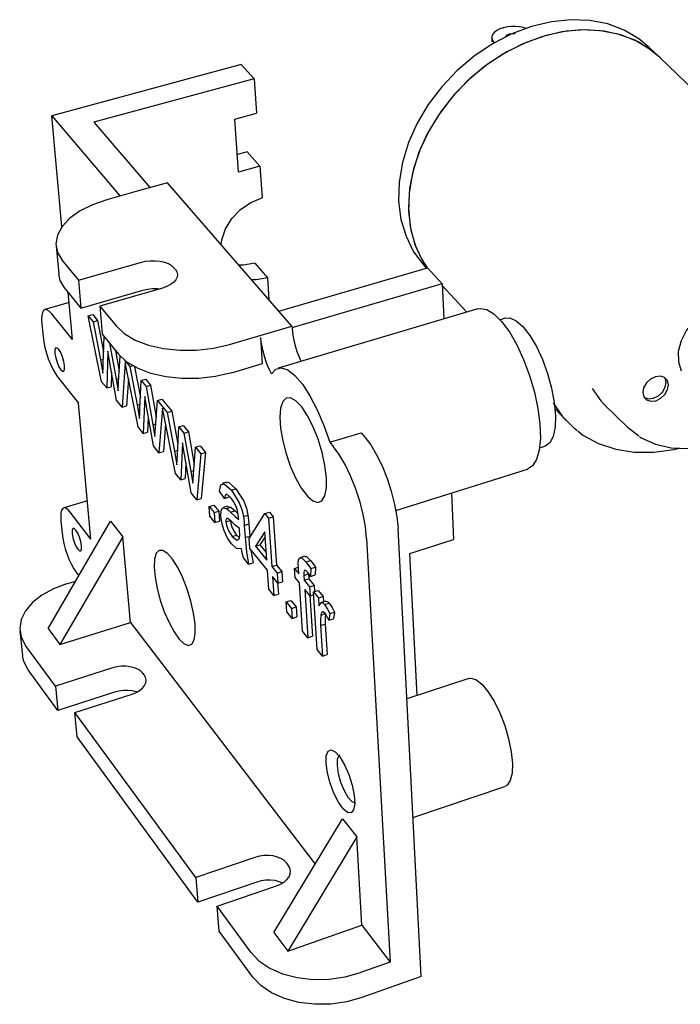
# Model space of a CAD drawing. Extents: x 64 to 204, y 105 to 178.
# Tile 2 of 4: x 96 to 125, y 127 to 170. Entities that reach past the tile are written whole.
import ezdxf

# ---------------------------------------------------------------- set-up
doc = ezdxf.new("R2010")
doc.units = 0
doc.header["$MEASUREMENT"] = 0
doc.layers.get('0').update_dxf_attribs({"linetype": 'CONTINUOUS'})

msp = doc.modelspace()

# ---------------------------------------------------------------- linework, layer by layer
at = {"color": 7, "linetype": 'CONTINUOUS'}
for p, q in [((117.311, 169.291), (117.323, 169.294)), ((116.806, 168.855), (116.812, 168.685)), ((116.902, 168.656), (116.922, 168.636)), ((124.123, 167.993), (123.662, 168.437)), ((105.901, 167.691), (97.659, 165.462)), ((105.901, 167.691), (106.469, 167.072)), ((130.229, 162.111), (124.123, 167.993)), ((106.469, 167.072), (99.491, 165.174)), ((106.469, 167.072), (106.569, 165.567)), ((105.633, 165.309), (106.569, 165.567)), ((98.107, 160.633), (97.659, 165.462)), ((97.659, 165.462), (100.637, 161.961)), ((99.491, 165.174), (101.944, 162.326)), ((105.794, 162.999), (105.633, 165.309)), ((106.161, 163.886), (105.74, 163.769)), ((106.161, 163.886), (106.723, 163.259)), ((106.723, 163.259), (105.794, 162.999)), ((106.723, 163.259), (106.815, 161.889)), ((102.702, 162.537), (101.384, 162.169)), ((108.111, 156.298), (102.702, 162.537)), ((101.384, 162.169), (100.06, 161.8)), ((97.849, 159.794), (97.962, 158.58)), ((98.131, 159.145), (98.821, 158.305)), ((98.821, 158.305), (101.529, 159.077)), ((113.763, 159.203), (113.997, 158.834)), ((102.981, 158.842), (103.041, 158.772)), ((106.492, 159.038), (107.048, 158.4)), ((107.549, 156.947), (114.018, 158.84)), ((113.879, 158.916), (113.964, 158.824)), ((114.018, 158.84), (114.654, 158.147)), ((98.821, 158.305), (98.932, 157.085)), ((107.048, 158.4), (107.111, 157.451)), ((98.245, 157.929), (98.932, 157.085)), ((98.564, 155.711), (98.372, 157.772)), ((98.932, 157.085), (101.63, 157.861)), ((102.474, 157.954), (99.751, 157.171)), ((114.654, 158.147), (108.116, 156.222)), ((114.654, 158.147), (114.721, 156.613)), ((114.657, 158.067), (115.718, 156.91)), ((98.414, 157.322), (97.366, 157.021)), ((99.751, 157.171), (100.458, 156.31)), ((99.751, 157.171), (99.86, 155.947)), ((116.207, 157.055), (107.511, 154.468)), ((98.564, 155.711), (97.644, 156.851)), ((99.253, 156.75), (99.443, 156.805)), ((99.833, 153.878), (99.253, 156.75)), ((99.253, 156.75), (99.465, 156.49)), ((99.443, 156.805), (99.656, 156.545)), ((99.465, 156.49), (99.656, 156.545)), ((99.465, 156.49), (99.787, 154.832)), ((99.656, 156.545), (99.92, 155.179)), ((117.399, 156.647), (117.169, 156.579)), ((97.231, 156.391), (97.285, 155.842)), ((105.393, 155.498), (108.111, 156.298)), ((108.111, 156.298), (108.117, 156.208)), ((99.86, 155.947), (100.565, 155.082)), ((99.902, 154.672), (99.945, 155.843)), ((106.839, 154.672), (106.762, 155.809)), ((100.102, 155.206), (100.052, 153.607)), ((100.189, 154.707), (100.102, 155.206)), ((100.173, 155.562), (100.459, 153.99)), ((100.432, 155.245), (100.597, 154.333)), ((99.787, 154.832), (99.909, 154.868)), ((99.787, 154.832), (99.891, 154.253)), ((100.568, 153.87), (100.64, 154.996)), ((100.825, 154.822), (101.057, 154.538)), ((100.482, 153.073), (100.189, 154.707)), ((100.856, 154.72), (100.721, 152.776)), ((101.419, 151.908), (100.856, 154.72)), ((101.057, 154.538), (101.182, 154.575)), ((101.057, 154.538), (101.378, 152.866)), ((101.261, 154.531), (101.517, 153.196)), ((105.482, 154.269), (106.839, 154.672)), ((97.907, 154.098), (98.82, 152.948)), ((100.261, 154.301), (100.241, 153.663)), ((100.459, 153.99), (100.578, 154.025)), ((100.459, 153.99), (100.547, 153.486)), ((100.995, 154.026), (100.911, 152.832)), ((101.495, 152.702), (101.55, 153.933)), ((101.55, 153.933), (101.742, 153.99)), ((101.55, 153.933), (101.768, 153.666)), ((101.742, 153.99), (101.961, 153.723)), ((100.052, 153.607), (99.833, 153.878)), ((100.052, 153.607), (100.241, 153.663)), ((100.547, 153.486), (100.568, 153.87)), ((101.768, 153.666), (101.961, 153.723)), ((101.768, 153.666), (102.066, 152.004)), ((101.961, 153.723), (102.21, 152.33)), ((100.721, 152.776), (100.482, 153.073)), ((101.705, 153.234), (101.643, 151.63)), ((101.792, 152.73), (101.705, 153.234)), ((102.177, 151.881), (102.263, 153.059)), ((102.263, 153.059), (102.456, 153.116)), ((102.263, 153.059), (102.686, 152.539)), ((102.456, 153.116), (102.88, 152.597)), ((99.369, 147.028), (98.82, 152.948)), ((100.721, 152.776), (100.911, 152.832)), ((101.378, 152.866), (101.504, 152.904)), ((101.378, 152.866), (101.481, 152.283)), ((102.083, 151.083), (101.792, 152.73)), ((102.481, 152.727), (102.328, 150.779)), ((103.043, 149.89), (102.481, 152.727)), ((119.559, 152.72), (120.045, 152.19)), ((121.732, 152.851), (122.713, 151.899)), ((101.86, 152.344), (101.834, 151.687)), ((102.686, 152.539), (102.88, 152.597)), ((102.686, 152.539), (103.007, 150.853)), ((102.88, 152.597), (103.152, 151.165)), ((101.643, 151.63), (101.419, 151.908)), ((102.066, 152.004), (102.189, 152.041)), ((102.066, 152.004), (102.153, 151.496)), ((102.153, 151.496), (102.177, 151.881)), ((102.616, 152.047), (102.52, 150.837)), ((103.127, 150.685), (103.191, 151.92)), ((103.191, 151.92), (103.386, 151.978)), ((103.191, 151.92), (103.415, 151.646)), ((103.386, 151.978), (103.609, 151.704)), ((101.643, 151.63), (101.834, 151.687)), ((103.415, 151.646), (103.609, 151.704)), ((103.415, 151.646), (103.711, 149.97)), ((103.609, 151.704), (103.861, 150.278)), ((109.759, 151.24), (111.129, 151.658)), ((111.129, 151.658), (111.291, 151.47)), ((102.328, 150.779), (102.083, 151.083)), ((103.347, 151.214), (103.272, 149.606)), ((103.433, 150.706), (103.347, 151.214)), ((103.825, 149.844), (103.922, 151.024)), ((103.922, 151.024), (104.117, 151.083)), ((103.922, 151.024), (104.15, 150.744)), ((104.117, 151.083), (104.345, 150.803)), ((109.759, 151.24), (109.92, 151.05)), ((118.894, 150.997), (119.123, 151.068)), ((102.328, 150.779), (102.52, 150.837)), ((103.007, 150.853), (103.137, 150.893)), ((103.007, 150.853), (103.109, 150.265)), ((103.723, 149.046), (103.433, 150.706)), ((104.15, 150.744), (103.974, 148.734)), ((104.15, 150.744), (104.345, 150.803)), ((104.345, 150.803), (104.167, 148.793)), ((103.497, 150.341), (103.465, 149.664)), ((112.635, 148.273), (118.367, 150.068)), ((103.272, 149.606), (103.043, 149.89)), ((103.272, 149.606), (103.465, 149.664)), ((103.711, 149.97), (103.839, 150.009)), ((103.711, 149.97), (103.798, 149.458)), ((103.798, 149.458), (103.825, 149.844)), ((105.271, 149.511), (105.074, 149.451)), ((105.479, 149.154), (105.676, 149.214)), ((103.974, 148.734), (103.723, 149.046)), ((103.974, 148.734), (104.167, 148.793)), ((105.186, 148.8), (104.961, 149.116)), ((105.186, 148.8), (105.381, 148.86)), ((115.056, 149.031), (115.145, 147.006)), ((99.214, 148.697), (98.182, 148.383)), ((104.514, 148.452), (104.708, 148.511)), ((104.547, 148.022), (104.514, 148.452)), ((104.514, 148.452), (104.733, 148.181)), ((104.708, 148.511), (104.927, 148.241)), ((105.31, 148.463), (105.115, 148.403)), ((105.264, 148.359), (105.459, 148.42)), ((105.316, 148.443), (105.459, 148.42)), ((99.369, 147.028), (98.469, 148.197)), ((104.765, 147.75), (104.547, 148.022)), ((104.733, 148.181), (104.927, 148.241)), ((104.733, 148.181), (104.765, 147.75)), ((104.927, 148.241), (104.96, 147.81)), ((105.441, 148.197), (105.637, 148.257)), ((105.637, 148.257), (105.773, 148.128)), ((106.004, 148.011), (106.201, 148.072)), ((106.246, 147.056), (106.936, 148.135)), ((106.936, 148.135), (107.134, 148.197)), ((106.936, 148.135), (107.096, 147.94)), ((107.096, 147.94), (107.295, 148.001)), ((107.096, 147.94), (107.241, 145.828)), ((107.134, 148.197), (107.295, 148.001)), ((107.295, 148.001), (107.438, 145.891)), ((97.498, 143.128), (100.222, 147.807)), ((98.061, 147.809), (98.111, 147.288)), ((100.222, 147.807), (100.753, 147.125)), ((104.765, 147.75), (104.96, 147.81)), ((105.242, 147.772), (105.437, 147.832)), ((105.835, 147.369), (105.827, 147.494)), ((106.042, 147.624), (106.238, 147.685)), ((106.042, 147.624), (106.08, 147.093)), ((106.238, 147.685), (106.276, 147.154)), ((113.734, 127.976), (112.73, 147.485)), ((100.753, 147.125), (98.016, 142.432)), ((101.083, 143.399), (100.753, 147.125)), ((105.508, 147.14), (105.704, 147.201)), ((105.704, 147.201), (105.831, 147.105)), ((106.08, 147.093), (106.276, 147.154)), ((106.277, 146.621), (106.246, 147.056)), ((106.928, 147.34), (106.524, 146.714)), ((106.943, 147.12), (106.721, 146.775)), ((107.014, 146.109), (106.928, 147.34)), ((111.361, 147.055), (112.39, 128.605)), ((107.044, 145.673), (106.277, 146.621)), ((106.524, 146.714), (106.721, 146.775)), ((106.524, 146.714), (107.014, 146.109)), ((106.721, 146.775), (106.99, 146.443)), ((113.251, 146.406), (115.145, 147.006)), ((106.224, 145.937), (106.001, 146.214)), ((108.666, 146.279), (108.466, 146.216)), ((113.561, 140.216), (113.251, 146.406)), ((106.224, 145.937), (106.42, 145.998)), ((107.241, 145.828), (107.438, 145.891)), ((107.241, 145.828), (107.469, 145.547)), ((107.438, 145.891), (107.667, 145.609)), ((108.224, 145.747), (108.392, 145.8)), ((108.41, 145.52), (108.393, 145.776)), ((108.721, 146.037), (108.922, 146.1)), ((108.932, 145.74), (109.133, 145.803)), ((109.133, 145.803), (109.123, 145.465)), ((98.718, 145.584), (98.836, 145.427)), ((107.101, 144.848), (107.044, 145.673)), ((107.499, 145.11), (107.271, 145.392)), ((107.271, 145.392), (107.328, 144.566)), ((107.469, 145.547), (107.667, 145.609)), ((107.469, 145.547), (107.499, 145.11)), ((107.667, 145.609), (107.696, 145.173)), ((108.25, 145.35), (108.224, 145.747)), ((108.224, 145.747), (108.41, 145.52)), ((108.436, 145.122), (108.25, 145.35)), ((108.629, 145.448), (108.829, 145.511)), ((108.629, 145.448), (108.643, 145.234)), ((108.829, 145.511), (108.842, 145.297)), ((108.932, 145.74), (108.923, 145.401)), ((108.923, 145.401), (109.123, 145.465)), ((98.304, 145.073), (98.702, 145.197)), ((107.491, 145.12), (107.524, 144.629)), ((107.499, 145.11), (107.696, 145.173)), ((108.573, 143.019), (108.436, 145.122)), ((108.643, 145.234), (108.842, 145.297)), ((108.643, 145.234), (108.876, 144.947)), ((108.842, 145.297), (109.076, 145.011)), ((108.876, 144.947), (109.076, 145.011)), ((108.876, 144.947), (108.902, 144.55)), ((109.076, 145.011), (109.093, 144.741)), ((107.328, 144.566), (107.101, 144.848)), ((107.328, 144.566), (107.524, 144.629)), ((108.902, 144.55), (108.668, 144.836)), ((108.668, 144.836), (108.804, 142.732)), ((108.889, 144.565), (109.002, 142.796)), ((108.902, 144.55), (109.063, 144.601)), ((109.054, 144.729), (109.255, 144.792)), ((109.213, 142.224), (109.054, 144.729)), ((109.054, 144.729), (109.266, 144.47)), ((109.255, 144.792), (109.466, 144.533)), ((109.266, 144.47), (109.466, 144.533)), ((109.466, 144.533), (109.481, 144.295)), ((107.868, 144.293), (108.066, 144.356)), ((107.897, 143.859), (107.868, 144.293)), ((107.868, 144.293), (108.097, 144.009)), ((108.066, 144.356), (108.295, 144.072)), ((108.097, 144.009), (108.295, 144.072)), ((108.295, 144.072), (108.324, 143.637)), ((109.266, 144.47), (109.288, 144.117)), ((109.59, 144.33), (109.389, 144.266)), ((109.537, 144.177), (109.738, 144.241)), ((108.126, 143.574), (107.897, 143.859)), ((108.097, 144.009), (108.126, 143.574)), ((108.126, 143.574), (108.324, 143.637)), ((109.368, 143.719), (109.568, 143.783)), ((109.766, 143.787), (109.716, 143.494)), ((109.766, 143.787), (109.967, 143.852)), ((109.967, 143.852), (109.916, 143.558)), ((98.016, 142.432), (101.083, 143.399)), ((101.083, 143.399), (109.128, 132.873)), ((109.363, 143.261), (109.563, 143.325)), ((109.363, 143.261), (109.447, 141.934)), ((109.563, 143.325), (109.645, 141.998)), ((109.716, 143.494), (109.916, 143.558)), ((96.272, 143.013), (96.381, 141.962)), ((97.498, 143.128), (98.016, 142.432)), ((108.804, 142.732), (108.573, 143.019)), ((108.804, 142.732), (109.002, 142.796)), ((97.819, 140.625), (96.521, 142.392)), ((109.447, 141.934), (109.213, 142.224)), ((109.447, 141.934), (109.645, 141.998)), ((97.924, 139.568), (96.63, 141.34)), ((100.302, 141.417), (97.819, 140.625)), ((101.682, 141.111), (101.628, 141.182)), ((97.819, 140.625), (97.924, 139.568)), ((115.815, 140.959), (113.112, 140.068)), ((100.398, 140.363), (97.924, 139.568)), ((98.663, 139.476), (101.157, 140.278)), ((103.934, 132.299), (98.663, 139.476)), ((98.766, 138.416), (98.663, 139.476)), ((104.022, 131.222), (98.766, 138.416)), ((113.378, 134.898), (117.384, 136.261)), ((107.331, 129.894), (110.317, 134.844)), ((110.317, 134.844), (110.931, 134.056)), ((110.931, 134.056), (107.928, 129.089)), ((111.16, 130.214), (110.931, 134.056)), ((106.5, 133.169), (103.934, 132.299)), ((107.954, 132.836), (107.895, 132.913)), ((103.934, 132.299), (104.022, 131.222)), ((106.579, 132.095), (104.022, 131.222)), ((104.858, 131.041), (107.436, 131.923)), ((106.327, 129.04), (104.858, 131.041)), ((104.944, 129.961), (104.858, 131.041)), ((106.408, 127.957), (104.944, 129.961)), ((107.928, 129.089), (111.16, 130.214)), ((111.16, 130.214), (112.39, 128.605)), ((107.331, 129.894), (107.928, 129.089)), ((112.39, 128.605), (111.095, 128.149)), ((113.734, 127.976), (111.16, 127.064))]:
    msp.add_line(p, q, dxfattribs=at)
at = {"color": 7, "linetype": 'CONTINUOUS', "flags": 128}
for points in [[(123.662, 168.437), (123.214, 168.81), (122.574, 169.187), (121.858, 169.456), (121.081, 169.609), (120.257, 169.642), (119.404, 169.555), (118.538, 169.347), (117.677, 169.022), (116.839, 168.588), (116.041, 168.051), (115.299, 167.424), (114.63, 166.719), (114.047, 165.95), (113.562, 165.134), (113.184, 164.288), (112.922, 163.429), (112.779, 162.575), (112.758, 161.742)], [(118.288, 169.265), (118.184, 169.298), (118.02, 169.332), (117.846, 169.349), (117.667, 169.348), (117.49, 169.33), (117.323, 169.294)], [(124.123, 167.993), (123.799, 168.273), (123.176, 168.673), (122.474, 168.965), (121.707, 169.142), (120.891, 169.2), (120.041, 169.136), (119.175, 168.952), (118.309, 168.651), (117.463, 168.237), (116.653, 167.719), (115.896, 167.108), (115.209, 166.416), (114.604, 165.658), (114.096, 164.849), (113.693, 164.005), (113.404, 163.146), (113.234, 162.287), (113.186, 161.447), (113.26, 160.643), (113.454, 159.89), (113.763, 159.203)], [(124.123, 167.993), (123.675, 168.366), (123.033, 168.744), (122.317, 169.012), (121.538, 169.164), (120.714, 169.196), (119.859, 169.107), (118.991, 168.898), (118.128, 168.572), (117.288, 168.136), (116.488, 167.597), (115.745, 166.968), (115.073, 166.261), (114.488, 165.49), (114.001, 164.673), (113.622, 163.824), (113.358, 162.963), (113.214, 162.108), (113.192, 161.274)], [(117.311, 169.291), (117.16, 169.239), (117.03, 169.174), (116.926, 169.098), (116.853, 169.013), (116.813, 168.923), (116.808, 168.831), (116.838, 168.741), (116.902, 168.656)], [(117.401, 168.871), (117.418, 168.927), (117.481, 168.985), (117.583, 169.027), (117.707, 169.047), (117.834, 169.041), (117.834, 169.041)], [(100.06, 161.8), (99.438, 161.587), (98.894, 161.316), (98.446, 160.998), (98.114, 160.643), (97.911, 160.266), (97.844, 159.881), (97.918, 159.503), (98.131, 159.145)], [(105.028, 159.854), (105.058, 160.062), (105.219, 160.54), (105.498, 160.99), (105.875, 161.382), (106.324, 161.689), (106.815, 161.889)], [(112.758, 161.742), (112.858, 160.949), (113.078, 160.21), (113.41, 159.539), (113.849, 158.95), (113.879, 158.916)], [(113.192, 161.274), (113.291, 160.479), (113.51, 159.739), (113.843, 159.068), (113.997, 158.834)], [(101.529, 159.077), (101.735, 159.123), (101.949, 159.147), (102.165, 159.149), (102.372, 159.127), (102.565, 159.084), (102.735, 159.02), (102.875, 158.938), (102.981, 158.842)], [(103.041, 158.772), (103.108, 158.664), (103.134, 158.549), (103.118, 158.431), (103.06, 158.315), (102.962, 158.205), (102.828, 158.106), (102.663, 158.021), (102.474, 157.954)], [(106.492, 159.038), (106, 158.956), (105.805, 158.958)], [(98.245, 157.929), (98.032, 158.288), (97.962, 158.58)], [(107.048, 158.4), (106.554, 158.318), (106.359, 158.319)], [(101.63, 157.861), (101.835, 157.907), (102.049, 157.931), (102.263, 157.933), (102.372, 157.925)], [(97.644, 156.851), (97.545, 156.956), (97.453, 157.014), (97.373, 157.023), (97.308, 156.983), (97.259, 156.896), (97.23, 156.764), (97.221, 156.594), (97.231, 156.391)], [(116.207, 157.055), (116.303, 157.073), (116.59, 157.023), (116.907, 156.829), (117.24, 156.498), (117.575, 156.045), (117.899, 155.486), (118.197, 154.846), (118.458, 154.151), (118.668, 153.431), (118.821, 152.718), (118.908, 152.04), (118.928, 151.427), (118.879, 150.905), (118.764, 150.494), (118.588, 150.21), (118.367, 150.068)], [(128.194, 156.97), (128.165, 156.997), (127.831, 157.214), (127.421, 157.316), (126.962, 157.295), (126.487, 157.152), (126.028, 156.897), (125.616, 156.547), (125.282, 156.127), (125.046, 155.666), (124.927, 155.195), (124.932, 154.747), (125.059, 154.354)], [(117.399, 156.647), (117.601, 156.655), (117.874, 156.534), (118.166, 156.277), (118.465, 155.897), (118.753, 155.412), (119.016, 154.847), (119.24, 154.23), (119.414, 153.595), (119.529, 152.974), (119.579, 152.398), (119.562, 151.898), (119.478, 151.498), (119.333, 151.218), (119.134, 151.072), (119.123, 151.068)], [(100.458, 156.31), (100.813, 155.976), (101.289, 155.693), (101.866, 155.471), (102.522, 155.32), (103.232, 155.246), (103.966, 155.252), (104.696, 155.337), (105.393, 155.498)], [(108.117, 156.208), (108.135, 156.019), (108.167, 155.818), (108.211, 155.61), (108.267, 155.399), (108.334, 155.19), (108.409, 154.987), (108.491, 154.796), (108.506, 154.764)], [(97.285, 155.842), (97.315, 155.615), (97.364, 155.373), (97.43, 155.124), (97.51, 154.878), (97.602, 154.643), (97.701, 154.43), (97.804, 154.246), (97.907, 154.098)], [(107.227, 154.216), (107.139, 154.393), (107.056, 154.586), (106.981, 154.789), (106.914, 154.998), (106.858, 155.21), (106.813, 155.418), (106.781, 155.62), (106.762, 155.809)], [(98.217, 154.578), (98.185, 154.766), (98.126, 154.966), (98.049, 155.146), (97.966, 155.28), (97.889, 155.346), (97.831, 155.335), (97.799, 155.248), (97.8, 155.1), (97.832, 154.912), (97.89, 154.713), (97.967, 154.533), (98.049, 154.4), (98.126, 154.333), (98.185, 154.344), (98.216, 154.429), (98.217, 154.578)], [(105.482, 154.269), (104.788, 154.107), (104.06, 154.021), (103.329, 154.015), (102.622, 154.09), (101.968, 154.241), (101.393, 154.464), (100.919, 154.748), (100.565, 155.082)], [(99.891, 154.253), (99.897, 154.487), (99.902, 154.672)], [(107.227, 154.216), (107.414, 154.424), (107.652, 154.483), (107.931, 154.391), (108.241, 154.15), (108.568, 153.769), (108.897, 153.263), (109.214, 152.655), (109.506, 151.971), (109.759, 151.24)], [(123.425, 153.217), (123.549, 153.085), (123.733, 153.027), (123.947, 153.053), (124.161, 153.159), (124.341, 153.328), (124.46, 153.534), (124.5, 153.747), (124.455, 153.934), (124.332, 154.066), (124.149, 154.125), (123.934, 154.099), (123.72, 153.993), (123.539, 153.824), (123.42, 153.617), (123.38, 153.404), (123.425, 153.217)], [(123.427, 153.205), (123.453, 153.187), (123.636, 153.13), (123.851, 153.156), (124.064, 153.261), (124.244, 153.43), (124.363, 153.636), (124.403, 153.849), (124.358, 154.036), (124.354, 154.043)], [(121.183, 153.577), (121.552, 153.041), (121.732, 152.851)], [(109.613, 149.701), (109.552, 150.226), (109.429, 150.794), (109.254, 151.371), (109.038, 151.917), (108.794, 152.399), (108.538, 152.786), (108.287, 153.052), (108.056, 153.182), (107.86, 153.169), (107.712, 153.014), (107.62, 152.727), (107.589, 152.329), (107.621, 151.842), (107.714, 151.299), (107.862, 150.732), (108.056, 150.176), (108.284, 149.665), (108.531, 149.231), (108.784, 148.9), (109.026, 148.693), (109.242, 148.625), (109.419, 148.699), (109.544, 148.913), (109.611, 149.254), (109.613, 149.701)], [(101.481, 152.283), (101.489, 152.517), (101.495, 152.702)], [(120.529, 151.744), (120.43, 151.823), (119.913, 152.342), (119.497, 152.954)], [(123.208, 151.513), (122.757, 151.857), (122.713, 151.899)], [(111.291, 151.47), (111.548, 151.127), (111.801, 150.702), (112.039, 150.21), (112.255, 149.672), (112.438, 149.107), (112.581, 148.54), (112.68, 147.992), (112.73, 147.485)], [(120.558, 151.74), (120.78, 151.559), (121.456, 151.191), (122.204, 150.941), (123.01, 150.813), (123.859, 150.808), (124.733, 150.926), (124.971, 150.99)], [(123.238, 151.5), (123.319, 151.441), (123.938, 151.163), (124.622, 151.006), (125.356, 150.973), (126.12, 151.064), (126.895, 151.278), (127.324, 151.464)], [(111.361, 147.055), (111.309, 147.562), (111.209, 148.111), (111.064, 148.68), (110.881, 149.246), (110.665, 149.786), (110.427, 150.279), (110.175, 150.706), (109.92, 151.05)], [(103.109, 150.265), (103.119, 150.5), (103.127, 150.685)], [(104.961, 149.116), (105.014, 149.396), (105.162, 149.44), (105.479, 149.154)], [(105.281, 149.477), (105.358, 149.5), (105.676, 149.214)], [(105.676, 149.214), (106.019, 148.673), (106.132, 148.377), (106.201, 148.072)], [(105.468, 148.809), (105.356, 148.931), (105.256, 148.981), (105.208, 148.92), (105.186, 148.8)], [(105.71, 148.392), (105.577, 148.657), (105.468, 148.809)], [(105.479, 149.154), (105.822, 148.612), (105.935, 148.317), (106.004, 148.011)], [(98.469, 148.197), (98.371, 148.306), (98.281, 148.37), (98.202, 148.387), (98.138, 148.357), (98.09, 148.28), (98.06, 148.16), (98.051, 148.001), (98.061, 147.809)], [(105.023, 148.02), (105.029, 148.256), (105.089, 148.388), (105.264, 148.359)], [(105.264, 148.359), (105.362, 148.274), (105.441, 148.197)], [(105.459, 148.42), (105.558, 148.335), (105.637, 148.257)], [(105.791, 147.987), (105.763, 148.206), (105.71, 148.392)], [(105.487, 146.815), (105.314, 147.071), (105.155, 147.423), (105.066, 147.733), (105.023, 148.02)], [(105.502, 147.773), (105.324, 147.925), (105.287, 147.93), (105.258, 147.907), (105.243, 147.852), (105.242, 147.772)], [(105.441, 148.197), (105.644, 148.004), (105.798, 147.887)], [(105.798, 147.887), (105.794, 147.943), (105.791, 147.987)], [(106.004, 148.011), (106.029, 147.791), (106.042, 147.624)], [(106.201, 148.072), (106.225, 147.851), (106.238, 147.685)], [(98.955, 146.734), (98.924, 146.915), (98.867, 147.109), (98.792, 147.287), (98.71, 147.421), (98.635, 147.491), (98.578, 147.486), (98.546, 147.408), (98.546, 147.268), (98.577, 147.087), (98.634, 146.894), (98.709, 146.717), (98.79, 146.583), (98.865, 146.512), (98.923, 146.516), (98.955, 146.594), (98.955, 146.734)], [(105.242, 147.772), (105.263, 147.639), (105.306, 147.497), (105.362, 147.367), (105.508, 147.14)], [(105.437, 147.832), (105.458, 147.699), (105.501, 147.557), (105.558, 147.427), (105.704, 147.201)], [(105.827, 147.494), (105.648, 147.633), (105.502, 147.773)], [(98.111, 147.288), (98.14, 147.072), (98.188, 146.839), (98.252, 146.598), (98.33, 146.359), (98.419, 146.129), (98.516, 145.918), (98.617, 145.734), (98.718, 145.584)], [(105.508, 147.14), (105.718, 146.981), (105.827, 147.067)], [(105.827, 147.067), (105.842, 147.22), (105.835, 147.369)], [(106.08, 147.093), (106.131, 146.473), (106.224, 145.937)], [(105.913, 146.6), (105.695, 146.618), (105.487, 146.815)], [(103.897, 143.333), (103.834, 143.803), (103.719, 144.317), (103.559, 144.841), (103.363, 145.341), (103.146, 145.786), (102.921, 146.147), (102.701, 146.401), (102.502, 146.532), (102.335, 146.534), (102.212, 146.407), (102.138, 146.158), (102.12, 145.806), (102.156, 145.371), (102.246, 144.881), (102.383, 144.367), (102.559, 143.859), (102.764, 143.389), (102.984, 142.986), (103.206, 142.674), (103.416, 142.475), (103.601, 142.4), (103.751, 142.454), (103.853, 142.637), (103.903, 142.936), (103.897, 143.333)], [(106.001, 146.214), (105.943, 146.434), (105.913, 146.6)], [(106.325, 146.563), (106.327, 146.534), (106.42, 145.998)], [(108.394, 146.107), (108.449, 146.209), (108.541, 146.206), (108.721, 146.037)], [(108.668, 146.271), (108.742, 146.269), (108.922, 146.1)], [(108.393, 145.776), (108.385, 145.974), (108.394, 146.107)], [(108.721, 146.037), (108.839, 145.879), (108.932, 145.74)], [(108.922, 146.1), (109.04, 145.943), (109.133, 145.803)], [(108.79, 145.584), (108.705, 145.67), (108.64, 145.666), (108.625, 145.571), (108.629, 145.448)], [(108.923, 145.401), (108.848, 145.509), (108.79, 145.584)], [(98.304, 145.073), (97.735, 144.856), (97.236, 144.582), (96.825, 144.26), (96.519, 143.901), (96.33, 143.521), (96.266, 143.133), (96.33, 142.751), (96.521, 142.392)], [(109.288, 144.117), (109.393, 144.267), (109.46, 144.251), (109.537, 144.177)], [(109.537, 144.177), (109.668, 143.98), (109.766, 143.787)], [(109.591, 144.327), (109.594, 144.331), (109.66, 144.315), (109.738, 144.241)], [(109.738, 144.241), (109.869, 144.044), (109.967, 143.852)], [(109.368, 143.719), (109.356, 143.476), (109.363, 143.261)], [(109.553, 143.79), (109.477, 143.855), (109.417, 143.849), (109.368, 143.719)], [(109.716, 143.494), (109.627, 143.678), (109.553, 143.79)], [(109.568, 143.783), (109.556, 143.54), (109.563, 143.325)], [(96.63, 141.34), (96.439, 141.7), (96.381, 141.962)], [(101.628, 141.182), (101.532, 141.28), (101.404, 141.362), (101.249, 141.427), (101.073, 141.47), (100.883, 141.492), (100.686, 141.49), (100.49, 141.464), (100.302, 141.417)], [(101.157, 140.278), (101.331, 140.347), (101.482, 140.434), (101.606, 140.535), (101.696, 140.647), (101.75, 140.765), (101.766, 140.884), (101.743, 141.001), (101.682, 141.111)], [(115.815, 140.959), (115.895, 140.974), (116.122, 140.912), (116.377, 140.716), (116.646, 140.395), (116.912, 139.969), (117.16, 139.462), (117.375, 138.904), (117.544, 138.328), (117.656, 137.77), (117.707, 137.262)], [(101.342, 140.373), (101.167, 140.416), (100.978, 140.438), (100.781, 140.436), (100.586, 140.41), (100.398, 140.363)], [(109.598, 137.261), (109.609, 137.587), (109.685, 137.793), (109.819, 137.857), (109.997, 137.77), (110.199, 137.542), (110.404, 137.197), (110.59, 136.773), (110.734, 136.315), (110.822, 135.875), (110.845, 135.501), (110.799, 135.233), (110.69, 135.101), (110.531, 135.117), (110.338, 135.28), (110.133, 135.571), (109.937, 135.958), (109.772, 136.401), (109.655, 136.851), (109.598, 137.261)], [(110.199, 137.618), (110.162, 137.597), (110.088, 137.444), (110.076, 137.175)], [(117.707, 137.262), (117.691, 136.834), (117.612, 136.511), (117.474, 136.311), (117.384, 136.261)], [(110.076, 137.175), (110.126, 136.827), (110.233, 136.447), (110.381, 136.084), (110.551, 135.788), (110.721, 135.598), (110.846, 135.541)], [(107.895, 132.913), (107.79, 133.02), (107.654, 133.111), (107.489, 133.181), (107.304, 133.229), (107.105, 133.252), (106.899, 133.249), (106.695, 133.221), (106.5, 133.169)], [(107.436, 131.923), (107.615, 131.998), (107.77, 132.094), (107.895, 132.204), (107.986, 132.327), (108.038, 132.456), (108.05, 132.588), (108.021, 132.716), (107.954, 132.836)], [(107.691, 132.056), (107.565, 132.107), (107.381, 132.155), (107.182, 132.178), (106.977, 132.175), (106.773, 132.147), (106.579, 132.095)], [(106.327, 129.04), (106.68, 128.667), (107.146, 128.351), (107.708, 128.104), (108.344, 127.937), (109.028, 127.856), (109.733, 127.866), (110.431, 127.964), (111.095, 128.149)], [(111.16, 127.064), (110.499, 126.879), (109.803, 126.78), (109.1, 126.771), (108.419, 126.851), (107.785, 127.018), (107.225, 127.266), (106.76, 127.583), (106.408, 127.957)]]:
    msp.add_lwpolyline(points, dxfattribs=at)

doc.saveas('drawing.dxf')
